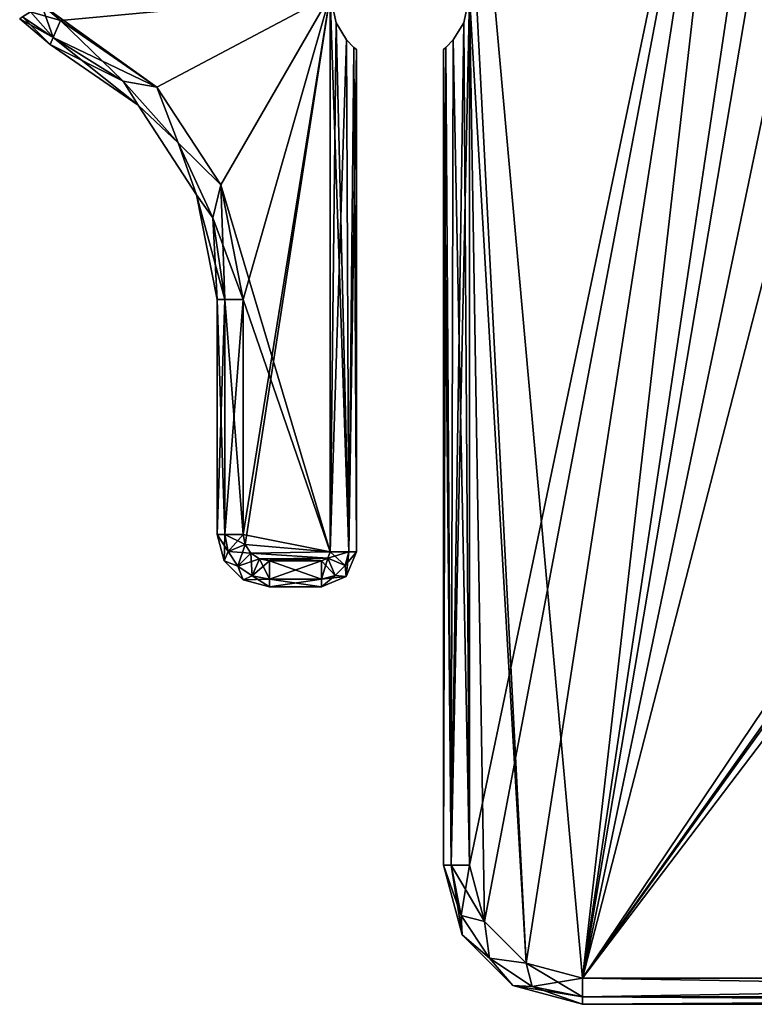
# Model space of a CAD drawing. Header units: inches. Extents: x 0 to 13, y -10.8 to 0.
# Tile 1 of 3: x 0.1 to 5.4, y -10.8 to -3.7. Entities that reach past the tile are written whole.
import ezdxf

# ---------------------------------------------------------------- set-up
doc = ezdxf.new("R2010")
doc.units = ezdxf.units.IN
doc.header["$LTSCALE"] = 198.929398
doc.header["$MEASUREMENT"] = 0
for name, color, linetype in [('1', 7, 'CONTINUOUS'), ('10', 7, 'CONTINUOUS'), ('19', 7, 'CONTINUOUS'), ('2', 7, 'CONTINUOUS'), ('24', 7, 'CONTINUOUS'), ('25', 7, 'CONTINUOUS'), ('26', 7, 'CONTINUOUS'), ('33', 7, 'CONTINUOUS'), ('34', 7, 'CONTINUOUS'), ('36', 7, 'CONTINUOUS'), ('37', 7, 'CONTINUOUS'), ('38', 7, 'CONTINUOUS'), ('4', 7, 'CONTINUOUS'), ('5', 7, 'CONTINUOUS'), ('53', 7, 'CONTINUOUS'), ('54', 7, 'CONTINUOUS'), ('55', 7, 'CONTINUOUS'), ('56', 7, 'CONTINUOUS'), ('57', 7, 'CONTINUOUS'), ('58', 7, 'CONTINUOUS'), ('59', 7, 'CONTINUOUS'), ('6', 7, 'CONTINUOUS'), ('66', 7, 'CONTINUOUS'), ('67', 7, 'CONTINUOUS'), ('68', 7, 'CONTINUOUS'), ('69', 7, 'CONTINUOUS'), ('7', 7, 'CONTINUOUS'), ('70', 7, 'CONTINUOUS'), ('71', 7, 'CONTINUOUS'), ('72', 7, 'CONTINUOUS'), ('73', 7, 'CONTINUOUS'), ('74', 7, 'CONTINUOUS'), ('75', 7, 'CONTINUOUS'), ('8', 7, 'CONTINUOUS'), ('9', 7, 'CONTINUOUS')]:
    doc.layers.add(name, color=color, linetype=linetype)

msp = doc.modelspace()

# ---------------------------------------------------------------- linework, layer by layer
at = {"layer": '1', "color": 3, "linetype": 'CONTINUOUS'}
for points in [[(3.3125, -9.75, -1.375), (3.3125, -3.5, -1.375), (5.3125, -0.1875, -1.375), (3.3125, -9.75, -1.375)], [(3.4214, -10.1562, -1.375), (3.3125, -9.75, -1.375), (5.3125, -0.1875, -1.375), (3.4214, -10.1562, -1.375)], [(3.7188, -10.4536, -1.375), (3.4214, -10.1562, -1.375), (5.3125, -0.1875, -1.375), (3.7188, -10.4536, -1.375)], [(4.125, -10.5625, -1.375), (3.7188, -10.4536, -1.375), (5.3125, -0.1875, -1.375), (4.125, -10.5625, -1.375)], [(12, -10.5625, -1.375), (4.125, -10.5625, -1.375), (12, -0.1875, -1.375), (12, -10.5625, -1.375)], [(12, -0.1875, -1.375), (4.125, -10.5625, -1.375), (9.5954, -2.9687, -1.375), (12, -0.1875, -1.375)], [(5.3125, -2.625, -1.375), (4.125, -10.5625, -1.375), (5.3125, -0.1875, -1.375), (5.3125, -2.625, -1.375)], [(5.4046, -2.9687, -1.375), (4.125, -10.5625, -1.375), (5.3125, -2.625, -1.375), (5.4046, -2.9687, -1.375)], [(9.5954, -2.9687, -1.375), (4.125, -10.5625, -1.375), (9.3437, -3.2204, -1.375), (9.5954, -2.9687, -1.375)], [(5.6563, -3.2204, -1.375), (4.125, -10.5625, -1.375), (5.4046, -2.9687, -1.375), (5.6563, -3.2204, -1.375)], [(9.3437, -3.2204, -1.375), (4.125, -10.5625, -1.375), (9, -3.3125, -1.375), (9.3437, -3.2204, -1.375)], [(6, -3.3125, -1.375), (4.125, -10.5625, -1.375), (5.6563, -3.2204, -1.375), (6, -3.3125, -1.375)], [(9, -3.3125, -1.375), (4.125, -10.5625, -1.375), (6, -3.3125, -1.375), (9, -3.3125, -1.375)]]:
    msp.add_3dface(points, dxfattribs=at)
at = {"layer": '10', "color": 3, "linetype": 'CONTINUOUS'}
for points in [[(4.125, -10.75, -1.1875), (12, -10.75, -1.1875), (4.125, -10.75, 1.1875), (4.125, -10.75, -1.1875)], [(4.125, -10.75, 1.1875), (12, -10.75, -1.1875), (12, -10.75, 1.1875), (4.125, -10.75, 1.1875)]]:
    msp.add_3dface(points, dxfattribs=at)
at = {"layer": '19', "color": 3, "linetype": 'CONTINUOUS'}
for points in [[(0.3, -3.8535, -0.9375), (0.3, -3.8535, 0.9375), (0.0817, -3.6691, 0.9375), (0.3, -3.8535, -0.9375)], [(0.3, -3.8535, -0.9375), (0.0817, -3.6691, 0.9375), (0.0817, -3.6691, -0.9375), (0.3, -3.8535, -0.9375)]]:
    msp.add_3dface(points, dxfattribs=at)
at = {"layer": '2', "color": 3, "linetype": 'CONTINUOUS'}
for points in [[(5.3125, -2.625, 1.375), (3.1908, -0.1875, 1.375), (4.125, -10.5625, 1.375), (5.3125, -2.625, 1.375)], [(4.125, -10.5625, 1.375), (3.1908, -0.1875, 1.375), (3.7188, -10.4536, 1.375), (4.125, -10.5625, 1.375)], [(3.7188, -10.4536, 1.375), (3.1908, -0.1875, 1.375), (3.3125, -3.5, 1.375), (3.7188, -10.4536, 1.375)], [(5.4046, -2.9687, 1.375), (5.3125, -2.625, 1.375), (4.125, -10.5625, 1.375), (5.4046, -2.9687, 1.375)], [(12, -10.5625, 1.375), (5.4046, -2.9687, 1.375), (4.125, -10.5625, 1.375), (12, -10.5625, 1.375)], [(3.4214, -10.1562, 1.375), (3.7188, -10.4536, 1.375), (3.3125, -3.5, 1.375), (3.4214, -10.1562, 1.375)], [(3.3125, -9.75, 1.375), (3.4214, -10.1562, 1.375), (3.3125, -3.5, 1.375), (3.3125, -9.75, 1.375)]]:
    msp.add_3dface(points, dxfattribs=at)
at = {"layer": '24', "color": 3, "linetype": 'CONTINUOUS'}
for points in [[(3.125, -9.75, 1.1875), (3.125, -9.75, -1.1875), (3.259, -10.25, -1.1875), (3.125, -9.75, 1.1875)], [(3.125, -9.75, 1.1875), (3.259, -10.25, -1.1875), (3.259, -10.25, 1.1875), (3.125, -9.75, 1.1875)], [(3.259, -10.25, -1.1875), (3.625, -10.616, -1.1875), (3.259, -10.25, 1.1875), (3.259, -10.25, -1.1875)], [(3.259, -10.25, 1.1875), (3.625, -10.616, -1.1875), (3.625, -10.616, 1.1875), (3.259, -10.25, 1.1875)], [(4.125, -10.75, -1.1875), (4.125, -10.75, 1.1875), (3.625, -10.616, 1.1875), (4.125, -10.75, -1.1875)], [(3.625, -10.616, -1.1875), (4.125, -10.75, -1.1875), (3.625, -10.616, 1.1875), (3.625, -10.616, -1.1875)]]:
    msp.add_3dface(points, dxfattribs=at)
at = {"layer": '25', "color": 3, "linetype": 'CONTINUOUS'}
for points in [[(1.5, -7.375, 0.9375), (1.5, -7.375, -0.9375), (1.5502, -7.5625, -0.9375), (1.5, -7.375, 0.9375)], [(1.5502, -7.5625, 0.9375), (1.5, -7.375, 0.9375), (1.5502, -7.5625, -0.9375), (1.5502, -7.5625, 0.9375)], [(1.6875, -7.6998, 0.9375), (1.5502, -7.5625, 0.9375), (1.6875, -7.6998, -0.9375), (1.6875, -7.6998, 0.9375)], [(1.6875, -7.6998, -0.9375), (1.5502, -7.5625, 0.9375), (1.5502, -7.5625, -0.9375), (1.6875, -7.6998, -0.9375)], [(1.875, -7.75, -0.9375), (1.875, -7.75, 0.9375), (1.6875, -7.6998, 0.9375), (1.875, -7.75, -0.9375)], [(1.875, -7.75, -0.9375), (1.6875, -7.6998, 0.9375), (1.6875, -7.6998, -0.9375), (1.875, -7.75, -0.9375)]]:
    msp.add_3dface(points, dxfattribs=at)
at = {"layer": '26', "color": 3, "linetype": 'CONTINUOUS'}
for points in [[(2.5, -7.5, -0.9375), (2.5, -7.5, 0.9375), (2.4268, -7.6768, 0.9375), (2.5, -7.5, -0.9375)], [(2.5, -7.5, -0.9375), (2.4268, -7.6768, 0.9375), (2.4268, -7.6768, -0.9375), (2.5, -7.5, -0.9375)], [(2.25, -7.75, 0.9375), (2.25, -7.75, -0.9375), (2.4268, -7.6768, -0.9375), (2.25, -7.75, 0.9375)], [(2.4268, -7.6768, 0.9375), (2.25, -7.75, 0.9375), (2.4268, -7.6768, -0.9375), (2.4268, -7.6768, 0.9375)]]:
    msp.add_3dface(points, dxfattribs=at)
at = {"layer": '33', "color": 3, "linetype": 'CONTINUOUS'}
for points in [[(0.375, -3.6816, 1.125), (2.3125, -3.5, 1.125), (0.2385, -3.5664, 1.125), (0.375, -3.6816, 1.125)], [(1.0661, -4.1592, 1.125), (2.3125, -3.5, 1.125), (0.375, -3.6816, 1.125), (1.0661, -4.1592, 1.125)], [(1.5262, -4.8621, 1.125), (2.3125, -3.5, 1.125), (1.0661, -4.1592, 1.125), (1.5262, -4.8621, 1.125)], [(1.6875, -5.6865, 1.125), (2.3125, -3.5, 1.125), (1.5262, -4.8621, 1.125), (1.6875, -5.6865, 1.125)], [(1.7018, -7.4467, 1.125), (2.3125, -3.5, 1.125), (1.6875, -7.375, 1.125), (1.7018, -7.4467, 1.125)], [(1.6875, -7.375, 1.125), (2.3125, -3.5, 1.125), (1.6875, -5.6865, 1.125), (1.6875, -7.375, 1.125)], [(2.3125, -7.5, 1.125), (2.3125, -3.5, 1.125), (1.7018, -7.4467, 1.125), (2.3125, -7.5, 1.125)], [(1.7424, -7.5076, 1.125), (2.3125, -7.5, 1.125), (1.7018, -7.4467, 1.125), (1.7424, -7.5076, 1.125)], [(2.2942, -7.5442, 1.125), (2.3125, -7.5, 1.125), (1.7424, -7.5076, 1.125), (2.2942, -7.5442, 1.125)], [(1.8033, -7.5482, 1.125), (2.2942, -7.5442, 1.125), (1.7424, -7.5076, 1.125), (1.8033, -7.5482, 1.125)], [(1.875, -7.5625, 1.125), (2.2942, -7.5442, 1.125), (1.8033, -7.5482, 1.125), (1.875, -7.5625, 1.125)], [(2.25, -7.5625, 1.125), (2.2942, -7.5442, 1.125), (1.875, -7.5625, 1.125), (2.25, -7.5625, 1.125)]]:
    msp.add_3dface(points, dxfattribs=at)
at = {"layer": '34', "color": 3, "linetype": 'CONTINUOUS'}
for points in [[(0.2385, -3.5664, -1.125), (2.3125, -3.5, -1.125), (1.0661, -4.1592, -1.125), (0.2385, -3.5664, -1.125)], [(1.0661, -4.1592, -1.125), (2.3125, -3.5, -1.125), (1.5262, -4.8621, -1.125), (1.0661, -4.1592, -1.125)], [(1.5262, -4.8621, -1.125), (2.3125, -3.5, -1.125), (2.3125, -7.5, -1.125), (1.5262, -4.8621, -1.125)], [(0.375, -3.6816, -1.125), (0.2385, -3.5664, -1.125), (1.0661, -4.1592, -1.125), (0.375, -3.6816, -1.125)], [(1.6875, -5.6865, -1.125), (1.5262, -4.8621, -1.125), (2.3125, -7.5, -1.125), (1.6875, -5.6865, -1.125)], [(1.6875, -7.375, -1.125), (1.6875, -5.6865, -1.125), (2.3125, -7.5, -1.125), (1.6875, -7.375, -1.125)], [(1.7018, -7.4467, -1.125), (1.6875, -7.375, -1.125), (2.3125, -7.5, -1.125), (1.7018, -7.4467, -1.125)], [(1.7424, -7.5076, -1.125), (1.7018, -7.4467, -1.125), (2.3125, -7.5, -1.125), (1.7424, -7.5076, -1.125)], [(2.2942, -7.5442, -1.125), (1.7424, -7.5076, -1.125), (2.3125, -7.5, -1.125), (2.2942, -7.5442, -1.125)], [(1.8033, -7.5482, -1.125), (1.7424, -7.5076, -1.125), (2.2942, -7.5442, -1.125), (1.8033, -7.5482, -1.125)], [(2.25, -7.5625, -1.125), (1.8033, -7.5482, -1.125), (2.2942, -7.5442, -1.125), (2.25, -7.5625, -1.125)], [(1.875, -7.5625, -1.125), (1.8033, -7.5482, -1.125), (2.25, -7.5625, -1.125), (1.875, -7.5625, -1.125)]]:
    msp.add_3dface(points, dxfattribs=at)
at = {"layer": '36', "color": 3, "linetype": 'CONTINUOUS'}
for points in [[(3.3125, -3.5, -1.375), (3.3125, -9.75, -1.375), (3.1799, -9.75, -1.3201), (3.3125, -3.5, -1.375)], [(3.2712, -3.6989, -1.3704), (3.3125, -3.5, -1.375), (3.1799, -9.75, -1.3201), (3.2712, -3.6989, -1.3704)], [(3.1963, -3.8204, -1.3347), (3.2712, -3.6989, -1.3704), (3.1799, -9.75, -1.3201), (3.1963, -3.8204, -1.3347)], [(3.125, -3.8903, -1.1875), (3.1436, -3.8746, -1.269), (3.125, -9.75, -1.1875), (3.125, -3.8903, -1.1875)], [(3.125, -9.75, -1.1875), (3.1436, -3.8746, -1.269), (3.1799, -9.75, -1.3201), (3.125, -9.75, -1.1875)], [(3.1436, -3.8746, -1.269), (3.1963, -3.8204, -1.3347), (3.1799, -9.75, -1.3201), (3.1436, -3.8746, -1.269)]]:
    msp.add_3dface(points, dxfattribs=at)
at = {"layer": '37', "color": 3, "linetype": 'CONTINUOUS'}
for points in [[(3.259, -10.25, -1.1875), (3.125, -9.75, -1.1875), (3.2519, -10.1117, -1.3201), (3.259, -10.25, -1.1875)], [(3.125, -9.75, -1.1875), (3.1799, -9.75, -1.3201), (3.2519, -10.1117, -1.3201), (3.125, -9.75, -1.1875)], [(3.3125, -9.75, -1.375), (3.4214, -10.1562, -1.375), (3.1799, -9.75, -1.3201), (3.3125, -9.75, -1.375)], [(3.1799, -9.75, -1.3201), (3.4214, -10.1562, -1.375), (3.2519, -10.1117, -1.3201), (3.1799, -9.75, -1.3201)], [(3.2519, -10.1117, -1.3201), (3.4214, -10.1562, -1.375), (3.4567, -10.4183, -1.3201), (3.2519, -10.1117, -1.3201)], [(3.259, -10.25, -1.1875), (3.2519, -10.1117, -1.3201), (3.4567, -10.4183, -1.3201), (3.259, -10.25, -1.1875)], [(3.4214, -10.1562, -1.375), (3.7188, -10.4536, -1.375), (3.4567, -10.4183, -1.3201), (3.4214, -10.1562, -1.375)], [(3.625, -10.616, -1.1875), (3.259, -10.25, -1.1875), (3.4567, -10.4183, -1.3201), (3.625, -10.616, -1.1875)], [(3.4567, -10.4183, -1.3201), (3.7188, -10.4536, -1.375), (3.7633, -10.6231, -1.3201), (3.4567, -10.4183, -1.3201)], [(3.625, -10.616, -1.1875), (3.4567, -10.4183, -1.3201), (3.7633, -10.6231, -1.3201), (3.625, -10.616, -1.1875)], [(3.7188, -10.4536, -1.375), (4.125, -10.5625, -1.375), (3.7633, -10.6231, -1.3201), (3.7188, -10.4536, -1.375)], [(3.7633, -10.6231, -1.3201), (4.125, -10.5625, -1.375), (4.125, -10.6951, -1.3201), (3.7633, -10.6231, -1.3201)], [(4.125, -10.75, -1.1875), (3.625, -10.616, -1.1875), (4.125, -10.6951, -1.3201), (4.125, -10.75, -1.1875)], [(3.625, -10.616, -1.1875), (3.7633, -10.6231, -1.3201), (4.125, -10.6951, -1.3201), (3.625, -10.616, -1.1875)]]:
    msp.add_3dface(points, dxfattribs=at)
at = {"layer": '38', "color": 3, "linetype": 'CONTINUOUS'}
for points in [[(4.125, -10.5625, -1.375), (12, -10.5625, -1.375), (12, -10.6951, -1.3201), (4.125, -10.5625, -1.375)], [(4.125, -10.6951, -1.3201), (4.125, -10.5625, -1.375), (12, -10.6951, -1.3201), (4.125, -10.6951, -1.3201)], [(12, -10.75, -1.1875), (4.125, -10.75, -1.1875), (4.125, -10.6951, -1.3201), (12, -10.75, -1.1875)], [(12, -10.75, -1.1875), (4.125, -10.6951, -1.3201), (12, -10.6951, -1.3201), (12, -10.75, -1.1875)]]:
    msp.add_3dface(points, dxfattribs=at)
at = {"layer": '4', "color": 3, "linetype": 'CONTINUOUS'}
for points in [[(0.3, -3.8535, 0.9375), (0.3, -3.8535, -0.9375), (0.9318, -4.2901, -0.9375), (0.3, -3.8535, 0.9375)], [(0.9318, -4.2901, 0.9375), (0.3, -3.8535, 0.9375), (0.9318, -4.2901, -0.9375), (0.9318, -4.2901, 0.9375)], [(1.3525, -4.9327, 0.9375), (0.9318, -4.2901, 0.9375), (1.3525, -4.9327, -0.9375), (1.3525, -4.9327, 0.9375)], [(1.3525, -4.9327, -0.9375), (0.9318, -4.2901, 0.9375), (0.9318, -4.2901, -0.9375), (1.3525, -4.9327, -0.9375)], [(1.5, -5.6865, 0.9375), (1.3525, -4.9327, 0.9375), (1.5, -5.6865, -0.9375), (1.5, -5.6865, 0.9375)], [(1.5, -5.6865, -0.9375), (1.3525, -4.9327, 0.9375), (1.3525, -4.9327, -0.9375), (1.5, -5.6865, -0.9375)]]:
    msp.add_3dface(points, dxfattribs=at)
at = {"layer": '5', "color": 3, "linetype": 'CONTINUOUS'}
for points in [[(1.5, -5.6865, 0.9375), (1.5, -5.6865, -0.9375), (1.5, -7.375, 0.9375), (1.5, -5.6865, 0.9375)], [(1.5, -7.375, 0.9375), (1.5, -5.6865, -0.9375), (1.5, -7.375, -0.9375), (1.5, -7.375, 0.9375)]]:
    msp.add_3dface(points, dxfattribs=at)
at = {"layer": '53', "color": 3, "linetype": 'CONTINUOUS'}
for points in [[(0.2385, -3.5664, -1.125), (0.322, -3.8031, -1.0701), (0.1601, -3.6177, -1.0999), (0.2385, -3.5664, -1.125)], [(0.2385, -3.5664, -1.125), (0.375, -3.6816, -1.125), (0.322, -3.8031, -1.0701), (0.2385, -3.5664, -1.125)], [(0.3, -3.8535, -0.9375), (0.0817, -3.6691, -0.9375), (0.1027, -3.6553, -1.0312), (0.3, -3.8535, -0.9375)], [(0.322, -3.8031, -1.0701), (0.1027, -3.6553, -1.0312), (0.1601, -3.6177, -1.0999), (0.322, -3.8031, -1.0701)], [(0.322, -3.8031, -1.0701), (0.3, -3.8535, -0.9375), (0.1027, -3.6553, -1.0312), (0.322, -3.8031, -1.0701)]]:
    msp.add_3dface(points, dxfattribs=at)
at = {"layer": '54', "color": 3, "linetype": 'CONTINUOUS'}
for points in [[(0.375, -3.6816, -1.125), (1.0661, -4.1592, -1.125), (0.322, -3.8031, -1.0701), (0.375, -3.6816, -1.125)], [(0.8259, -4.1166, -1.0701), (0.3, -3.8535, -0.9375), (0.322, -3.8031, -1.0701), (0.8259, -4.1166, -1.0701)], [(1.0661, -4.1592, -1.125), (0.8259, -4.1166, -1.0701), (0.322, -3.8031, -1.0701), (1.0661, -4.1592, -1.125)], [(0.9318, -4.2901, -0.9375), (0.3, -3.8535, -0.9375), (0.8259, -4.1166, -1.0701), (0.9318, -4.2901, -0.9375)], [(1.2193, -4.561, -1.0701), (0.9318, -4.2901, -0.9375), (0.8259, -4.1166, -1.0701), (1.2193, -4.561, -1.0701)], [(1.0661, -4.1592, -1.125), (1.2193, -4.561, -1.0701), (0.8259, -4.1166, -1.0701), (1.0661, -4.1592, -1.125)], [(1.0661, -4.1592, -1.125), (1.5262, -4.8621, -1.125), (1.2193, -4.561, -1.0701), (1.0661, -4.1592, -1.125)], [(1.3525, -4.9327, -0.9375), (0.9318, -4.2901, -0.9375), (1.2193, -4.561, -1.0701), (1.3525, -4.9327, -0.9375)], [(1.4692, -5.0992, -1.0701), (1.3525, -4.9327, -0.9375), (1.2193, -4.561, -1.0701), (1.4692, -5.0992, -1.0701)], [(1.5262, -4.8621, -1.125), (1.4692, -5.0992, -1.0701), (1.2193, -4.561, -1.0701), (1.5262, -4.8621, -1.125)], [(1.5262, -4.8621, -1.125), (1.6875, -5.6865, -1.125), (1.4692, -5.0992, -1.0701), (1.5262, -4.8621, -1.125)], [(1.5, -5.6865, -0.9375), (1.3525, -4.9327, -0.9375), (1.5549, -5.6865, -1.0701), (1.5, -5.6865, -0.9375)], [(1.5549, -5.6865, -1.0701), (1.3525, -4.9327, -0.9375), (1.4692, -5.0992, -1.0701), (1.5549, -5.6865, -1.0701)], [(1.6875, -5.6865, -1.125), (1.5549, -5.6865, -1.0701), (1.4692, -5.0992, -1.0701), (1.6875, -5.6865, -1.125)]]:
    msp.add_3dface(points, dxfattribs=at)
at = {"layer": '55', "color": 3, "linetype": 'CONTINUOUS'}
for points in [[(1.5, -7.375, -0.9375), (1.5, -5.6865, -0.9375), (1.5549, -5.6865, -1.0701), (1.5, -7.375, -0.9375)], [(1.5549, -7.375, -1.0701), (1.5, -7.375, -0.9375), (1.5549, -5.6865, -1.0701), (1.5549, -7.375, -1.0701)], [(1.6875, -5.6865, -1.125), (1.6875, -7.375, -1.125), (1.5549, -7.375, -1.0701), (1.6875, -5.6865, -1.125)], [(1.6875, -5.6865, -1.125), (1.5549, -7.375, -1.0701), (1.5549, -5.6865, -1.0701), (1.6875, -5.6865, -1.125)]]:
    msp.add_3dface(points, dxfattribs=at)
at = {"layer": '56', "color": 3, "linetype": 'CONTINUOUS'}
for points in [[(1.5502, -7.5625, -0.9375), (1.5, -7.375, -0.9375), (1.5793, -7.4975, -1.0701), (1.5502, -7.5625, -0.9375)], [(1.5793, -7.4975, -1.0701), (1.5, -7.375, -0.9375), (1.5549, -7.375, -1.0701), (1.5793, -7.4975, -1.0701)], [(1.6875, -7.375, -1.125), (1.7018, -7.4467, -1.125), (1.5549, -7.375, -1.0701), (1.6875, -7.375, -1.125)], [(1.7018, -7.4467, -1.125), (1.5793, -7.4975, -1.0701), (1.5549, -7.375, -1.0701), (1.7018, -7.4467, -1.125)], [(1.6487, -7.6013, -1.0701), (1.5502, -7.5625, -0.9375), (1.5793, -7.4975, -1.0701), (1.6487, -7.6013, -1.0701)], [(1.7018, -7.4467, -1.125), (1.7424, -7.5076, -1.125), (1.5793, -7.4975, -1.0701), (1.7018, -7.4467, -1.125)], [(1.7424, -7.5076, -1.125), (1.6487, -7.6013, -1.0701), (1.5793, -7.4975, -1.0701), (1.7424, -7.5076, -1.125)], [(1.6875, -7.6998, -0.9375), (1.5502, -7.5625, -0.9375), (1.6487, -7.6013, -1.0701), (1.6875, -7.6998, -0.9375)], [(1.7424, -7.5076, -1.125), (1.8033, -7.5482, -1.125), (1.6487, -7.6013, -1.0701), (1.7424, -7.5076, -1.125)], [(1.8033, -7.5482, -1.125), (1.7525, -7.6707, -1.0701), (1.6487, -7.6013, -1.0701), (1.8033, -7.5482, -1.125)], [(1.8033, -7.5482, -1.125), (1.875, -7.5625, -1.125), (1.7525, -7.6707, -1.0701), (1.8033, -7.5482, -1.125)], [(1.875, -7.5625, -1.125), (1.875, -7.6951, -1.0701), (1.7525, -7.6707, -1.0701), (1.875, -7.5625, -1.125)], [(1.7525, -7.6707, -1.0701), (1.6875, -7.6998, -0.9375), (1.6487, -7.6013, -1.0701), (1.7525, -7.6707, -1.0701)], [(1.875, -7.6951, -1.0701), (1.6875, -7.6998, -0.9375), (1.7525, -7.6707, -1.0701), (1.875, -7.6951, -1.0701)], [(1.875, -7.75, -0.9375), (1.6875, -7.6998, -0.9375), (1.875, -7.6951, -1.0701), (1.875, -7.75, -0.9375)]]:
    msp.add_3dface(points, dxfattribs=at)
at = {"layer": '57', "color": 3, "linetype": 'CONTINUOUS'}
for points in [[(1.875, -7.5625, -1.125), (2.25, -7.5625, -1.125), (2.25, -7.6951, -1.0701), (1.875, -7.5625, -1.125)], [(1.875, -7.5625, -1.125), (2.25, -7.6951, -1.0701), (1.875, -7.6951, -1.0701), (1.875, -7.5625, -1.125)], [(2.25, -7.75, -0.9375), (1.875, -7.75, -0.9375), (1.875, -7.6951, -1.0701), (2.25, -7.75, -0.9375)], [(2.25, -7.6951, -1.0701), (2.25, -7.75, -0.9375), (1.875, -7.6951, -1.0701), (2.25, -7.6951, -1.0701)]]:
    msp.add_3dface(points, dxfattribs=at)
at = {"layer": '58', "color": 3, "linetype": 'CONTINUOUS'}
for points in [[(2.25, -7.5625, -1.125), (2.2942, -7.5442, -1.125), (2.25, -7.6951, -1.0701), (2.25, -7.5625, -1.125)], [(2.2942, -7.5442, -1.125), (2.3475, -7.6689, -1.0701), (2.25, -7.6951, -1.0701), (2.2942, -7.5442, -1.125)], [(2.2942, -7.5442, -1.125), (2.3125, -7.5, -1.125), (2.4189, -7.5975, -1.0701), (2.2942, -7.5442, -1.125)], [(2.2942, -7.5442, -1.125), (2.4189, -7.5975, -1.0701), (2.3475, -7.6689, -1.0701), (2.2942, -7.5442, -1.125)], [(2.3125, -7.5, -1.125), (2.4451, -7.5, -1.0701), (2.4189, -7.5975, -1.0701), (2.3125, -7.5, -1.125)], [(2.4451, -7.5, -1.0701), (2.4268, -7.6768, -0.9375), (2.4189, -7.5975, -1.0701), (2.4451, -7.5, -1.0701)], [(2.5, -7.5, -0.9375), (2.4268, -7.6768, -0.9375), (2.4451, -7.5, -1.0701), (2.5, -7.5, -0.9375)], [(2.4189, -7.5975, -1.0701), (2.4268, -7.6768, -0.9375), (2.3475, -7.6689, -1.0701), (2.4189, -7.5975, -1.0701)], [(2.4268, -7.6768, -0.9375), (2.25, -7.75, -0.9375), (2.3475, -7.6689, -1.0701), (2.4268, -7.6768, -0.9375)], [(2.3475, -7.6689, -1.0701), (2.25, -7.75, -0.9375), (2.25, -7.6951, -1.0701), (2.3475, -7.6689, -1.0701)]]:
    msp.add_3dface(points, dxfattribs=at)
at = {"layer": '59', "color": 3, "linetype": 'CONTINUOUS'}
for points in [[(2.3125, -3.5, -1.125), (2.3538, -3.6989, -1.1204), (2.3125, -7.5, -1.125), (2.3125, -3.5, -1.125)], [(2.3538, -3.6989, -1.1204), (2.4287, -3.8204, -1.0847), (2.3125, -7.5, -1.125), (2.3538, -3.6989, -1.1204)], [(2.3125, -7.5, -1.125), (2.4287, -3.8204, -1.0847), (2.4451, -7.5, -1.0701), (2.3125, -7.5, -1.125)], [(2.4287, -3.8204, -1.0847), (2.4814, -3.8746, -1.019), (2.4451, -7.5, -1.0701), (2.4287, -3.8204, -1.0847)], [(2.4814, -3.8746, -1.019), (2.5, -3.8903, -0.9375), (2.4451, -7.5, -1.0701), (2.4814, -3.8746, -1.019)], [(2.5, -3.8903, -0.9375), (2.5, -7.5, -0.9375), (2.4451, -7.5, -1.0701), (2.5, -3.8903, -0.9375)]]:
    msp.add_3dface(points, dxfattribs=at)
at = {"layer": '6', "color": 3, "linetype": 'CONTINUOUS'}
for points in [[(1.875, -7.75, 0.9375), (1.875, -7.75, -0.9375), (2.25, -7.75, 0.9375), (1.875, -7.75, 0.9375)], [(2.25, -7.75, 0.9375), (1.875, -7.75, -0.9375), (2.25, -7.75, -0.9375), (2.25, -7.75, 0.9375)]]:
    msp.add_3dface(points, dxfattribs=at)
at = {"layer": '66', "color": 3, "linetype": 'CONTINUOUS'}
for points in [[(0.375, -3.6816, 1.125), (0.2385, -3.5664, 1.125), (0.1601, -3.6177, 1.0999), (0.375, -3.6816, 1.125)], [(0.1027, -3.6553, 1.0312), (0.0817, -3.6691, 0.9375), (0.322, -3.8031, 1.0701), (0.1027, -3.6553, 1.0312)], [(0.0817, -3.6691, 0.9375), (0.3, -3.8535, 0.9375), (0.322, -3.8031, 1.0701), (0.0817, -3.6691, 0.9375)], [(0.1601, -3.6177, 1.0999), (0.1027, -3.6553, 1.0312), (0.322, -3.8031, 1.0701), (0.1601, -3.6177, 1.0999)], [(0.375, -3.6816, 1.125), (0.1601, -3.6177, 1.0999), (0.322, -3.8031, 1.0701), (0.375, -3.6816, 1.125)]]:
    msp.add_3dface(points, dxfattribs=at)
at = {"layer": '67', "color": 3, "linetype": 'CONTINUOUS'}
for points in [[(0.375, -3.6816, 1.125), (0.322, -3.8031, 1.0701), (0.8259, -4.1166, 1.0701), (0.375, -3.6816, 1.125)], [(1.0661, -4.1592, 1.125), (0.375, -3.6816, 1.125), (0.8259, -4.1166, 1.0701), (1.0661, -4.1592, 1.125)], [(0.3, -3.8535, 0.9375), (0.9318, -4.2901, 0.9375), (0.322, -3.8031, 1.0701), (0.3, -3.8535, 0.9375)], [(0.322, -3.8031, 1.0701), (0.9318, -4.2901, 0.9375), (0.8259, -4.1166, 1.0701), (0.322, -3.8031, 1.0701)], [(0.8259, -4.1166, 1.0701), (0.9318, -4.2901, 0.9375), (1.2193, -4.561, 1.0701), (0.8259, -4.1166, 1.0701)], [(1.0661, -4.1592, 1.125), (0.8259, -4.1166, 1.0701), (1.2193, -4.561, 1.0701), (1.0661, -4.1592, 1.125)], [(1.5262, -4.8621, 1.125), (1.0661, -4.1592, 1.125), (1.2193, -4.561, 1.0701), (1.5262, -4.8621, 1.125)], [(0.9318, -4.2901, 0.9375), (1.3525, -4.9327, 0.9375), (1.2193, -4.561, 1.0701), (0.9318, -4.2901, 0.9375)], [(1.2193, -4.561, 1.0701), (1.3525, -4.9327, 0.9375), (1.4692, -5.0992, 1.0701), (1.2193, -4.561, 1.0701)], [(1.5262, -4.8621, 1.125), (1.2193, -4.561, 1.0701), (1.4692, -5.0992, 1.0701), (1.5262, -4.8621, 1.125)], [(1.5262, -4.8621, 1.125), (1.4692, -5.0992, 1.0701), (1.5549, -5.6865, 1.0701), (1.5262, -4.8621, 1.125)], [(1.6875, -5.6865, 1.125), (1.5262, -4.8621, 1.125), (1.5549, -5.6865, 1.0701), (1.6875, -5.6865, 1.125)], [(1.3525, -4.9327, 0.9375), (1.5, -5.6865, 0.9375), (1.4692, -5.0992, 1.0701), (1.3525, -4.9327, 0.9375)], [(1.4692, -5.0992, 1.0701), (1.5, -5.6865, 0.9375), (1.5549, -5.6865, 1.0701), (1.4692, -5.0992, 1.0701)]]:
    msp.add_3dface(points, dxfattribs=at)
at = {"layer": '68', "color": 3, "linetype": 'CONTINUOUS'}
for points in [[(1.5, -5.6865, 0.9375), (1.5, -7.375, 0.9375), (1.5549, -7.375, 1.0701), (1.5, -5.6865, 0.9375)], [(1.5549, -5.6865, 1.0701), (1.5, -5.6865, 0.9375), (1.5549, -7.375, 1.0701), (1.5549, -5.6865, 1.0701)], [(1.6875, -7.375, 1.125), (1.6875, -5.6865, 1.125), (1.5549, -5.6865, 1.0701), (1.6875, -7.375, 1.125)], [(1.6875, -7.375, 1.125), (1.5549, -5.6865, 1.0701), (1.5549, -7.375, 1.0701), (1.6875, -7.375, 1.125)]]:
    msp.add_3dface(points, dxfattribs=at)
at = {"layer": '69', "color": 3, "linetype": 'CONTINUOUS'}
for points in [[(1.5, -7.375, 0.9375), (1.5502, -7.5625, 0.9375), (1.5549, -7.375, 1.0701), (1.5, -7.375, 0.9375)], [(1.5549, -7.375, 1.0701), (1.5502, -7.5625, 0.9375), (1.5793, -7.4975, 1.0701), (1.5549, -7.375, 1.0701)], [(1.6875, -7.375, 1.125), (1.5549, -7.375, 1.0701), (1.5793, -7.4975, 1.0701), (1.6875, -7.375, 1.125)], [(1.7018, -7.4467, 1.125), (1.6875, -7.375, 1.125), (1.5793, -7.4975, 1.0701), (1.7018, -7.4467, 1.125)], [(1.5793, -7.4975, 1.0701), (1.5502, -7.5625, 0.9375), (1.6487, -7.6013, 1.0701), (1.5793, -7.4975, 1.0701)], [(1.7018, -7.4467, 1.125), (1.5793, -7.4975, 1.0701), (1.6487, -7.6013, 1.0701), (1.7018, -7.4467, 1.125)], [(1.7424, -7.5076, 1.125), (1.7018, -7.4467, 1.125), (1.6487, -7.6013, 1.0701), (1.7424, -7.5076, 1.125)], [(1.5502, -7.5625, 0.9375), (1.6875, -7.6998, 0.9375), (1.6487, -7.6013, 1.0701), (1.5502, -7.5625, 0.9375)], [(1.7424, -7.5076, 1.125), (1.6487, -7.6013, 1.0701), (1.7525, -7.6707, 1.0701), (1.7424, -7.5076, 1.125)], [(1.8033, -7.5482, 1.125), (1.7424, -7.5076, 1.125), (1.7525, -7.6707, 1.0701), (1.8033, -7.5482, 1.125)], [(1.8033, -7.5482, 1.125), (1.7525, -7.6707, 1.0701), (1.875, -7.6951, 1.0701), (1.8033, -7.5482, 1.125)], [(1.875, -7.5625, 1.125), (1.8033, -7.5482, 1.125), (1.875, -7.6951, 1.0701), (1.875, -7.5625, 1.125)], [(1.6487, -7.6013, 1.0701), (1.6875, -7.6998, 0.9375), (1.7525, -7.6707, 1.0701), (1.6487, -7.6013, 1.0701)], [(1.6875, -7.6998, 0.9375), (1.875, -7.75, 0.9375), (1.7525, -7.6707, 1.0701), (1.6875, -7.6998, 0.9375)], [(1.7525, -7.6707, 1.0701), (1.875, -7.75, 0.9375), (1.875, -7.6951, 1.0701), (1.7525, -7.6707, 1.0701)]]:
    msp.add_3dface(points, dxfattribs=at)
at = {"layer": '7', "color": 3, "linetype": 'CONTINUOUS'}
for points in [[(2.5, -7.5, 0.9375), (2.5, -7.5, -0.9375), (2.5, -3.8903, -0.9375), (2.5, -7.5, 0.9375)], [(2.5, -3.8903, 0.9375), (2.5, -7.5, 0.9375), (2.5, -3.8903, -0.9375), (2.5, -3.8903, 0.9375)]]:
    msp.add_3dface(points, dxfattribs=at)
at = {"layer": '70', "color": 3, "linetype": 'CONTINUOUS'}
for points in [[(2.25, -7.5625, 1.125), (1.875, -7.5625, 1.125), (1.875, -7.6951, 1.0701), (2.25, -7.5625, 1.125)], [(2.25, -7.5625, 1.125), (1.875, -7.6951, 1.0701), (2.25, -7.6951, 1.0701), (2.25, -7.5625, 1.125)], [(1.875, -7.75, 0.9375), (2.25, -7.75, 0.9375), (2.25, -7.6951, 1.0701), (1.875, -7.75, 0.9375)], [(1.875, -7.6951, 1.0701), (1.875, -7.75, 0.9375), (2.25, -7.6951, 1.0701), (1.875, -7.6951, 1.0701)]]:
    msp.add_3dface(points, dxfattribs=at)
at = {"layer": '71', "color": 3, "linetype": 'CONTINUOUS'}
for points in [[(2.2942, -7.5442, 1.125), (2.25, -7.5625, 1.125), (2.3475, -7.6689, 1.0701), (2.2942, -7.5442, 1.125)], [(2.25, -7.5625, 1.125), (2.25, -7.6951, 1.0701), (2.3475, -7.6689, 1.0701), (2.25, -7.5625, 1.125)], [(2.3125, -7.5, 1.125), (2.2942, -7.5442, 1.125), (2.4451, -7.5, 1.0701), (2.3125, -7.5, 1.125)], [(2.2942, -7.5442, 1.125), (2.4189, -7.5975, 1.0701), (2.4451, -7.5, 1.0701), (2.2942, -7.5442, 1.125)], [(2.2942, -7.5442, 1.125), (2.3475, -7.6689, 1.0701), (2.4189, -7.5975, 1.0701), (2.2942, -7.5442, 1.125)], [(2.4268, -7.6768, 0.9375), (2.5, -7.5, 0.9375), (2.4189, -7.5975, 1.0701), (2.4268, -7.6768, 0.9375)], [(2.4189, -7.5975, 1.0701), (2.5, -7.5, 0.9375), (2.4451, -7.5, 1.0701), (2.4189, -7.5975, 1.0701)], [(2.3475, -7.6689, 1.0701), (2.4268, -7.6768, 0.9375), (2.4189, -7.5975, 1.0701), (2.3475, -7.6689, 1.0701)], [(2.25, -7.6951, 1.0701), (2.4268, -7.6768, 0.9375), (2.3475, -7.6689, 1.0701), (2.25, -7.6951, 1.0701)], [(2.25, -7.75, 0.9375), (2.4268, -7.6768, 0.9375), (2.25, -7.6951, 1.0701), (2.25, -7.75, 0.9375)]]:
    msp.add_3dface(points, dxfattribs=at)
at = {"layer": '72', "color": 3, "linetype": 'CONTINUOUS'}
for points in [[(2.3538, -3.6989, 1.1204), (2.3125, -3.5, 1.125), (2.4451, -7.5, 1.0701), (2.3538, -3.6989, 1.1204)], [(2.3125, -3.5, 1.125), (2.3125, -7.5, 1.125), (2.4451, -7.5, 1.0701), (2.3125, -3.5, 1.125)], [(2.4287, -3.8204, 1.0847), (2.3538, -3.6989, 1.1204), (2.4451, -7.5, 1.0701), (2.4287, -3.8204, 1.0847)], [(2.4814, -3.8746, 1.019), (2.4287, -3.8204, 1.0847), (2.4451, -7.5, 1.0701), (2.4814, -3.8746, 1.019)], [(2.5, -7.5, 0.9375), (2.4814, -3.8746, 1.019), (2.4451, -7.5, 1.0701), (2.5, -7.5, 0.9375)], [(2.5, -7.5, 0.9375), (2.5, -3.8903, 0.9375), (2.4814, -3.8746, 1.019), (2.5, -7.5, 0.9375)]]:
    msp.add_3dface(points, dxfattribs=at)
at = {"layer": '73', "color": 3, "linetype": 'CONTINUOUS'}
for points in [[(3.3125, -9.75, 1.375), (3.3125, -3.5, 1.375), (3.2712, -3.6989, 1.3704), (3.3125, -9.75, 1.375)], [(3.3125, -9.75, 1.375), (3.2712, -3.6989, 1.3704), (3.1963, -3.8204, 1.3347), (3.3125, -9.75, 1.375)], [(3.1436, -3.8746, 1.269), (3.125, -3.8903, 1.1875), (3.1799, -9.75, 1.3201), (3.1436, -3.8746, 1.269)], [(3.125, -3.8903, 1.1875), (3.125, -9.75, 1.1875), (3.1799, -9.75, 1.3201), (3.125, -3.8903, 1.1875)], [(3.1963, -3.8204, 1.3347), (3.1436, -3.8746, 1.269), (3.1799, -9.75, 1.3201), (3.1963, -3.8204, 1.3347)], [(3.3125, -9.75, 1.375), (3.1963, -3.8204, 1.3347), (3.1799, -9.75, 1.3201), (3.3125, -9.75, 1.375)]]:
    msp.add_3dface(points, dxfattribs=at)
at = {"layer": '74', "color": 3, "linetype": 'CONTINUOUS'}
for points in [[(3.125, -9.75, 1.1875), (3.259, -10.25, 1.1875), (3.1799, -9.75, 1.3201), (3.125, -9.75, 1.1875)], [(3.3125, -9.75, 1.375), (3.1799, -9.75, 1.3201), (3.2519, -10.1117, 1.3201), (3.3125, -9.75, 1.375)], [(3.1799, -9.75, 1.3201), (3.259, -10.25, 1.1875), (3.2519, -10.1117, 1.3201), (3.1799, -9.75, 1.3201)], [(3.4214, -10.1562, 1.375), (3.3125, -9.75, 1.375), (3.2519, -10.1117, 1.3201), (3.4214, -10.1562, 1.375)], [(3.4567, -10.4183, 1.3201), (3.4214, -10.1562, 1.375), (3.2519, -10.1117, 1.3201), (3.4567, -10.4183, 1.3201)], [(3.259, -10.25, 1.1875), (3.4567, -10.4183, 1.3201), (3.2519, -10.1117, 1.3201), (3.259, -10.25, 1.1875)], [(3.7188, -10.4536, 1.375), (3.4214, -10.1562, 1.375), (3.4567, -10.4183, 1.3201), (3.7188, -10.4536, 1.375)], [(3.259, -10.25, 1.1875), (3.625, -10.616, 1.1875), (3.4567, -10.4183, 1.3201), (3.259, -10.25, 1.1875)], [(3.7633, -10.6231, 1.3201), (3.7188, -10.4536, 1.375), (3.4567, -10.4183, 1.3201), (3.7633, -10.6231, 1.3201)], [(3.625, -10.616, 1.1875), (3.7633, -10.6231, 1.3201), (3.4567, -10.4183, 1.3201), (3.625, -10.616, 1.1875)], [(4.125, -10.5625, 1.375), (3.7188, -10.4536, 1.375), (4.125, -10.6951, 1.3201), (4.125, -10.5625, 1.375)], [(4.125, -10.6951, 1.3201), (3.7188, -10.4536, 1.375), (3.7633, -10.6231, 1.3201), (4.125, -10.6951, 1.3201)], [(3.625, -10.616, 1.1875), (4.125, -10.75, 1.1875), (3.7633, -10.6231, 1.3201), (3.625, -10.616, 1.1875)], [(4.125, -10.75, 1.1875), (4.125, -10.6951, 1.3201), (3.7633, -10.6231, 1.3201), (4.125, -10.75, 1.1875)]]:
    msp.add_3dface(points, dxfattribs=at)
at = {"layer": '75', "color": 3, "linetype": 'CONTINUOUS'}
for points in [[(12, -10.5625, 1.375), (4.125, -10.5625, 1.375), (4.125, -10.6951, 1.3201), (12, -10.5625, 1.375)], [(12, -10.5625, 1.375), (4.125, -10.6951, 1.3201), (12, -10.6951, 1.3201), (12, -10.5625, 1.375)], [(4.125, -10.75, 1.1875), (12, -10.75, 1.1875), (12, -10.6951, 1.3201), (4.125, -10.75, 1.1875)], [(4.125, -10.6951, 1.3201), (4.125, -10.75, 1.1875), (12, -10.6951, 1.3201), (4.125, -10.6951, 1.3201)]]:
    msp.add_3dface(points, dxfattribs=at)
at = {"layer": '8', "color": 3, "linetype": 'CONTINUOUS'}
for points in [[(2.3538, -3.6989, -1.1204), (2.3125, -3.5, -1.125), (2.3538, -3.6989, 1.1204), (2.3538, -3.6989, -1.1204)], [(2.3538, -3.6989, 1.1204), (2.3125, -3.5, -1.125), (2.3125, -3.5, 1.125), (2.3538, -3.6989, 1.1204)], [(3.3125, -3.5, 1.375), (3.3125, -3.5, -1.375), (3.2712, -3.6989, -1.3704), (3.3125, -3.5, 1.375)], [(3.2712, -3.6989, 1.3704), (3.3125, -3.5, 1.375), (3.2712, -3.6989, -1.3704), (3.2712, -3.6989, 1.3704)], [(2.4287, -3.8204, -1.0847), (2.3538, -3.6989, -1.1204), (2.4287, -3.8204, 1.0847), (2.4287, -3.8204, -1.0847)], [(2.4287, -3.8204, 1.0847), (2.3538, -3.6989, -1.1204), (2.3538, -3.6989, 1.1204), (2.4287, -3.8204, 1.0847)], [(3.1963, -3.8204, 1.3347), (3.2712, -3.6989, 1.3704), (3.1963, -3.8204, -1.3347), (3.1963, -3.8204, 1.3347)], [(3.1963, -3.8204, -1.3347), (3.2712, -3.6989, 1.3704), (3.2712, -3.6989, -1.3704), (3.1963, -3.8204, -1.3347)], [(2.4814, -3.8746, -1.019), (2.4287, -3.8204, -1.0847), (2.4814, -3.8746, 1.019), (2.4814, -3.8746, -1.019)], [(2.4814, -3.8746, 1.019), (2.4287, -3.8204, -1.0847), (2.4287, -3.8204, 1.0847), (2.4814, -3.8746, 1.019)], [(2.5, -3.8903, 0.9375), (2.5, -3.8903, -0.9375), (2.4814, -3.8746, -1.019), (2.5, -3.8903, 0.9375)], [(2.5, -3.8903, 0.9375), (2.4814, -3.8746, -1.019), (2.4814, -3.8746, 1.019), (2.5, -3.8903, 0.9375)], [(3.125, -3.8903, 1.1875), (3.1436, -3.8746, 1.269), (3.125, -3.8903, -1.1875), (3.125, -3.8903, 1.1875)], [(3.125, -3.8903, -1.1875), (3.1436, -3.8746, 1.269), (3.1436, -3.8746, -1.269), (3.125, -3.8903, -1.1875)], [(3.1436, -3.8746, 1.269), (3.1963, -3.8204, 1.3347), (3.1436, -3.8746, -1.269), (3.1436, -3.8746, 1.269)], [(3.1436, -3.8746, -1.269), (3.1963, -3.8204, 1.3347), (3.1963, -3.8204, -1.3347), (3.1436, -3.8746, -1.269)]]:
    msp.add_3dface(points, dxfattribs=at)
at = {"layer": '9', "color": 3, "linetype": 'CONTINUOUS'}
for points in [[(3.125, -3.8903, 1.1875), (3.125, -3.8903, -1.1875), (3.125, -9.75, -1.1875), (3.125, -3.8903, 1.1875)], [(3.125, -3.8903, 1.1875), (3.125, -9.75, -1.1875), (3.125, -9.75, 1.1875), (3.125, -3.8903, 1.1875)]]:
    msp.add_3dface(points, dxfattribs=at)

doc.saveas('drawing.dxf')
